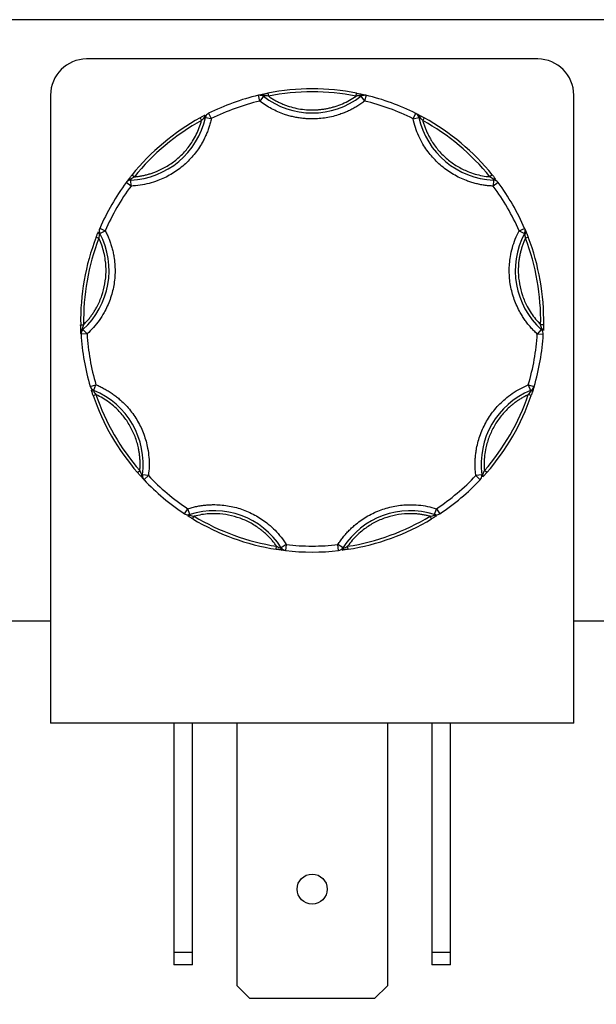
# Model space of a CAD drawing. Header units: inches. Extents: x 0.5 to 21.5, y 0.5 to 16.5.
# Tile 9 of 17: x 5.7 to 6.6, y 13.3 to 15. Entities that reach past the tile are written whole.
import ezdxf

# ---------------------------------------------------------------- set-up
doc = ezdxf.new("R2010")
doc.units = ezdxf.units.IN
doc.header["$LTSCALE"] = 2
doc.header["$MEASUREMENT"] = 0
doc.linetypes.add('SLD-Solid', pattern=[0])
doc.layers.add('DIMENSIONS', color=140, linetype='SLD-Solid', lineweight=25)
doc.styles.add('SLDTEXTSTYLE0', font='TXT', dxfattribs={"width": 0.7})
doc.dimstyles.new('SLDDIMSTYLE1', dxfattribs={"dimtxt": 0.169922, "dimasz": 0.26, "dimexe": 0, "dimexo": 0.0625, "dimgap": 0.04248, "dimtad": 0, "dimtih": 1, "dimtoh": 1, "dimrnd": 1e-09, "dimzin": 12, "dimdsep": 46, "dimtxsty": 'SLDTEXTSTYLE0', "dimsah": 1, "dimcen": 0.09, "dimadec": 0, "dimazin": 3, "dimtfac": 1, "dimtofl": 0, "dimtmove": 0, "dimatfit": 3, "dimfxl": 0, "dimfrac": 2, "dimtolj": 1, "dimtzin": 12, "dimarcsym": 0})

# ---------------------------------------------------------------- blocks, each defined once
blk = doc.blocks.new('_D_13')
at = {"layer": 'DIMENSIONS'}
for p, q in [((4.5628, 13.8493), (4.5628, 12.391)), ((7.7878, 13.8493), (7.7878, 12.391)), ((4.5628, 12.641), (5.7076, 12.641)), ((5.9379, 12.641), (5.8809, 12.641)), ((5.8809, 12.641), (5.8809, 12.3709)), ((6.4429, 12.641), (6.4999, 12.641)), ((6.4999, 12.641), (6.4999, 12.3709)), ((7.7878, 12.641), (6.6731, 12.641)), ((5.8809, 12.3709), (5.9379, 12.3709)), ((6.4999, 12.3709), (6.4429, 12.3709))]:
    blk.add_line(p, q, dxfattribs=at)
for points in [[(4.5628, 12.641), (4.8228, 12.601), (4.8228, 12.681)], [(7.7878, 12.641), (7.5278, 12.681), (7.5278, 12.601)]]:
    blk.add_solid(points, dxfattribs=at)
at = {"layer": 'DIMENSIONS', "char_height": 0.16667, "attachment_point": 1, "style": 'SLDTEXTSTYLE0'}
for s, insert in [('3.23', (5.9379, 12.8939)), ('81.9', (5.9379, 12.5858))]:
    blk.add_mtext(s, dxfattribs=dict(at, insert=insert))

msp = doc.modelspace()

# ---------------------------------------------------------------- linework, layer by layer
for p, q in [((7.9848, 14.9578), (4.3628, 14.9578)), ((6.5488, 14.8925), (5.7988, 14.8925)), ((5.7388, 14.8325), (5.7388, 13.7885)), ((6.0867, 14.8226), (6.0844, 14.8323)), ((6.0928, 14.8305), (6.0867, 14.8226)), ((6.0937, 14.8316), (6.0928, 14.8305)), ((6.0999, 14.8357), (6.1009, 14.8308)), ((6.2468, 14.8308), (6.2477, 14.8357)), ((6.2548, 14.8305), (6.2539, 14.8316)), ((6.2548, 14.8305), (6.2609, 14.8226)), ((6.2633, 14.8323), (6.2609, 14.8226)), ((6.6088, 13.7885), (6.6088, 14.8325)), ((6.0016, 14.8022), (6.0061, 14.7933)), ((6.3415, 14.7932), (6.346, 14.8022)), ((5.9876, 14.7948), (5.99, 14.7904)), ((5.9963, 14.7954), (5.9949, 14.7957)), ((5.9963, 14.7954), (6.0061, 14.7933)), ((6.3415, 14.7932), (6.3513, 14.7954)), ((6.3527, 14.7957), (6.3513, 14.7954)), ((6.3601, 14.7948), (6.3576, 14.7904)), ((5.8743, 14.6998), (5.8782, 14.6967)), ((6.4733, 14.6997), (6.4694, 14.6966)), ((5.8726, 14.6813), (5.8646, 14.6872)), ((5.8721, 14.6927), (5.8722, 14.6913)), ((5.8726, 14.6813), (5.8722, 14.6913)), ((6.4754, 14.6912), (6.475, 14.6812)), ((6.483, 14.6872), (6.475, 14.6812)), ((6.4754, 14.6912), (6.4754, 14.6926)), ((5.8209, 14.6024), (5.8196, 14.6017)), ((5.8205, 14.611), (5.8297, 14.607)), ((5.8209, 14.6024), (5.8297, 14.607)), ((6.5179, 14.6069), (6.527, 14.6109)), ((6.5179, 14.6069), (6.5267, 14.6023)), ((6.528, 14.6016), (6.5267, 14.6023)), ((5.8145, 14.5963), (5.8192, 14.5945)), ((6.533, 14.5962), (6.5284, 14.5944)), ((5.7888, 14.4507), (5.7938, 14.4508)), ((5.7917, 14.4439), (5.7927, 14.4428)), ((5.7994, 14.4354), (5.7927, 14.4428)), ((6.5548, 14.4427), (6.5481, 14.4353)), ((6.5587, 14.4506), (6.5537, 14.4507)), ((6.5548, 14.4427), (6.5558, 14.4438)), ((5.7994, 14.4354), (5.7895, 14.4348)), ((6.5581, 14.4347), (6.5481, 14.4353)), ((5.8047, 14.3481), (5.8143, 14.351)), ((5.8105, 14.3417), (5.81, 14.3404)), ((5.8105, 14.3417), (5.8143, 14.351)), ((6.5332, 14.3509), (6.5428, 14.348)), ((6.5332, 14.3509), (6.537, 14.3416)), ((6.5375, 14.3403), (6.537, 14.3416)), ((5.8096, 14.333), (5.8143, 14.3346)), ((6.5379, 14.3329), (6.5332, 14.3345)), ((5.8835, 14.2049), (5.8872, 14.2082)), ((6.464, 14.2049), (6.4602, 14.2082)), ((5.8901, 14.2016), (5.8915, 14.2014)), ((5.9014, 14.2), (5.8915, 14.2014)), ((5.9014, 14.2), (5.8942, 14.1932)), ((6.456, 14.2013), (6.446, 14.2)), ((6.4533, 14.1931), (6.446, 14.2)), ((6.456, 14.2013), (6.4574, 14.2015)), ((5.9616, 14.1366), (5.9671, 14.1449)), ((5.9701, 14.1354), (5.9671, 14.1449)), ((6.3773, 14.1353), (6.3804, 14.1449)), ((6.3804, 14.1449), (6.3859, 14.1365)), ((5.9701, 14.1354), (5.9706, 14.134)), ((5.975, 14.1281), (5.9776, 14.1324)), ((6.3724, 14.128), (6.3698, 14.1323)), ((6.3769, 14.134), (6.3773, 14.1353)), ((6.1139, 14.0775), (6.1147, 14.0824)), ((6.1212, 14.0792), (6.1224, 14.0799)), ((6.1308, 14.0853), (6.1224, 14.0799)), ((6.1308, 14.0853), (6.1297, 14.0754)), ((6.2177, 14.0753), (6.2166, 14.0853)), ((6.2251, 14.0799), (6.2166, 14.0853)), ((6.2251, 14.0799), (6.2263, 14.0792)), ((6.2335, 14.0775), (6.2327, 14.0824)), ((5.7388, 13.9578), (5.6638, 13.9578)), ((6.6838, 13.9578), (6.6088, 13.9578)), ((6.6088, 13.7885), (5.7388, 13.7885)), ((5.9438, 13.7885), (5.9438, 13.4078)), ((5.9748, 13.4078), (5.9748, 13.7885)), ((6.0488, 13.3518), (6.0488, 13.7885)), ((6.2988, 13.7885), (6.2988, 13.3518)), ((6.3728, 13.7885), (6.3728, 13.4078)), ((6.4038, 13.4078), (6.4038, 13.7885)), ((5.9438, 13.4078), (5.9748, 13.4078)), ((5.9438, 13.4078), (5.9438, 13.3865)), ((5.9748, 13.3865), (5.9748, 13.4078)), ((6.3728, 13.4078), (6.4038, 13.4078)), ((6.3728, 13.4078), (6.3728, 13.3865)), ((6.4038, 13.3865), (6.4038, 13.4078)), ((5.9748, 13.3865), (5.9438, 13.3865)), ((6.4038, 13.3865), (6.3728, 13.3865)), ((6.07, 13.3305), (6.0488, 13.3518)), ((6.2988, 13.3518), (6.2776, 13.3305)), ((6.2776, 13.3305), (6.07, 13.3305))]:
    msp.add_line(p, q)
msp.add_circle((6.1738, 13.5125), 0.025)
for centre, radius, start, end in [((5.7988, 14.8325), 0.06, 90, 180), ((6.5488, 14.8325), 0.06, 0, 90), ((6.1738, 14.4578), 0.385, 103.4282, 116.5587), ((6.0867, 14.8226), 0.01, 89.9935, 103.4282), ((6.0867, 14.8226), 0.01, 52.3016, 89.9935), ((6.0906, 14.8304), 0.00332, 22.0762, 93.1049), ((6.1738, 14.9353), 0.1325, 232.3016, 307.6853), ((6.1738, 14.4578), 0.385, 78.9254, 101.0615), ((6.257, 14.8304), 0.00332, 86.882, 157.9108), ((6.2609, 14.8226), 0.01, 89.9935, 127.6853), ((6.2609, 14.8226), 0.01, 76.5587, 89.9935), ((6.1738, 14.4578), 0.385, 63.4282, 76.5587), ((5.9981, 14.7967), 0.00332, 126.882, 197.9108), ((6.0061, 14.7933), 0.01, 116.5587, 167.6853), ((6.3415, 14.7932), 0.01, 12.3016, 63.4282), ((6.3495, 14.7967), 0.00332, 342.0762, 53.1049), ((5.8669, 14.8237), 0.1325, 272.3016, 347.6853), ((6.1738, 14.4578), 0.385, 118.9254, 141.0615), ((6.4807, 14.8236), 0.1325, 192.3016, 267.6853), ((6.1738, 14.4578), 0.385, 38.9254, 61.0615), ((6.1738, 14.4578), 0.385, 143.4282, 156.5587), ((5.8726, 14.6813), 0.01, 92.3016, 143.4282), ((5.8706, 14.6898), 0.00332, 62.0762, 133.1049), ((6.477, 14.6897), 0.00332, 46.882, 117.9108), ((6.475, 14.6812), 0.01, 36.5587, 87.6853), ((6.1738, 14.4578), 0.385, 23.4282, 36.5587), ((5.7035, 14.5408), 0.1325, 312.3016, 27.6853), ((5.8213, 14.6045), 0.00332, 166.882, 237.9108), ((5.8297, 14.607), 0.01, 156.5587, 207.6853), ((6.644, 14.5407), 0.1325, 152.3016, 227.6853), ((6.5179, 14.6069), 0.01, 332.3016, 23.4282), ((6.5262, 14.6044), 0.00332, 302.0762, 13.1049), ((6.1738, 14.4578), 0.385, 158.9254, 181.0615), ((6.1738, 14.4578), 0.385, 358.9254, 21.0615), ((5.7924, 14.4406), 0.00332, 102.0762, 173.1049), ((5.7994, 14.4354), 0.01, 132.3016, 183.4282), ((6.5481, 14.4353), 0.01, 356.5587, 47.6853), ((6.5551, 14.4405), 0.00332, 6.882, 77.9108), ((6.1738, 14.4578), 0.385, 183.4282, 196.5587), ((6.1738, 14.4578), 0.385, 343.4282, 356.5587), ((5.8143, 14.351), 0.01, 196.5587, 247.6853), ((5.8095, 14.3437), 0.00332, 206.882, 277.9108), ((5.7602, 14.2191), 0.1325, 352.3016, 67.6853), ((6.5873, 14.219), 0.1325, 112.3016, 187.6853), ((6.5332, 14.3509), 0.01, 292.3016, 343.4282), ((6.538, 14.3436), 0.00332, 262.0762, 333.1049), ((6.1738, 14.4578), 0.385, 198.9254, 221.0615), ((6.1738, 14.4578), 0.385, 318.9254, 341.0615), ((5.8927, 14.1995), 0.00332, 142.0762, 213.1049), ((5.9014, 14.2), 0.01, 172.3016, 223.4282), ((6.1738, 14.4578), 0.385, 223.4282, 236.5587), ((6.1738, 14.4578), 0.385, 303.4282, 316.5587), ((6.446, 14.2), 0.01, 316.5587, 7.6853), ((6.4548, 14.1995), 0.00332, 326.882, 37.9108), ((5.9671, 14.1449), 0.01, 236.5587, 269.9935), ((5.9681, 14.1362), 0.00332, 246.882, 317.9108), ((5.9671, 14.1449), 0.01, 269.9935, 287.6853), ((6.0104, 14.0091), 0.1325, 32.3016, 107.6853), ((6.1738, 14.4578), 0.385, 238.9254, 261.0615), ((6.337, 14.0091), 0.1325, 72.3016, 147.6853), ((6.1738, 14.4578), 0.385, 278.9254, 301.0615), ((6.3793, 14.1362), 0.00332, 222.0762, 293.1049), ((6.3804, 14.1449), 0.01, 252.3016, 269.9935), ((6.3804, 14.1449), 0.01, 269.9935, 303.4282), ((6.1245, 14.0793), 0.00332, 182.0762, 253.1049), ((6.1308, 14.0853), 0.01, 212.3016, 263.4282), ((6.2166, 14.0853), 0.01, 276.5587, 327.6853), ((6.223, 14.0793), 0.00332, 286.882, 357.9108), ((6.1738, 14.4578), 0.385, 263.4282, 276.5587)]:
    msp.add_arc(centre, radius, start, end)
for points, knots in [([(6.0844, 14.8323), (6.0849, 14.8324), (6.0858, 14.8326), (6.0872, 14.833), (6.0887, 14.8333), (6.0899, 14.8336), (6.0904, 14.8337)], [0, 0, 0, 0, 0.291242, 0.500217, 0.762096, 1, 1, 1, 1]), ([(6.0872, 14.8325), (6.0878, 14.8325), (6.09, 14.8328), (6.0922, 14.8321), (6.0937, 14.8316)], [0, 0, 0, 0, 0.286564, 1, 1, 1, 1]), ([(6.0904, 14.8337), (6.0909, 14.8338), (6.092, 14.834), (6.0938, 14.8344), (6.0957, 14.8348), (6.0977, 14.8352), (6.0992, 14.8355), (6.0999, 14.8357)], [0, 0, 0, 0, 0.188808, 0.379511, 0.575987, 0.781785, 1, 1, 1, 1]), ([(6.1009, 14.8308), (6.1027, 14.8296), (6.1062, 14.8271), (6.1118, 14.8239), (6.1175, 14.8209), (6.1234, 14.8182), (6.1294, 14.8158), (6.1376, 14.813), (6.148, 14.8102), (6.1609, 14.8082), (6.1695, 14.808), (6.1738, 14.8078)], [0, 0, 0, 0, 0.083669, 0.16692, 0.249971, 0.333036, 0.416334, 0.500079, 0.666948, 0.833009, 1, 1, 1, 1]), ([(6.1738, 14.8078), (6.176, 14.8079), (6.1803, 14.8079), (6.1867, 14.8084), (6.1932, 14.8092), (6.1995, 14.8104), (6.2058, 14.8119), (6.2141, 14.8142), (6.2243, 14.818), (6.2359, 14.8237), (6.2431, 14.8284), (6.2468, 14.8308)], [0, 0, 0, 0, 0.083669, 0.16692, 0.249971, 0.333036, 0.416334, 0.500079, 0.666948, 0.833009, 1, 1, 1, 1]), ([(6.2477, 14.8357), (6.2486, 14.8355), (6.2504, 14.8351), (6.2529, 14.8346), (6.2552, 14.8341), (6.2565, 14.8338), (6.2572, 14.8337)], [0, 0, 0, 0, 0.270747, 0.52324, 0.763872, 1, 1, 1, 1]), ([(6.2539, 14.8316), (6.2555, 14.8321), (6.2576, 14.8327), (6.2598, 14.8325), (6.2604, 14.8325)], [0, 0, 0, 0, 0.713331, 1, 1, 1, 1]), ([(6.2572, 14.8337), (6.2578, 14.8336), (6.2589, 14.8333), (6.2604, 14.833), (6.2618, 14.8326), (6.2627, 14.8324), (6.2633, 14.8323)], [0, 0, 0, 0, 0.236129, 0.498993, 0.712542, 1, 1, 1, 1]), ([(6.1738, 14.7928), (6.1712, 14.7929), (6.166, 14.793), (6.1582, 14.7936), (6.1505, 14.7947), (6.1428, 14.7962), (6.1352, 14.7981), (6.1265, 14.8008), (6.1168, 14.8046), (6.1062, 14.8097), (6.0961, 14.8156), (6.0898, 14.8203), (6.0867, 14.8226)], [0, 0, 0, 0, 0.083729, 0.166966, 0.249962, 0.332971, 0.416246, 0.500037, 0.625413, 0.749962, 0.87454, 1, 1, 1, 1]), ([(6.2609, 14.8226), (6.2588, 14.821), (6.2547, 14.8179), (6.2481, 14.8136), (6.2413, 14.8097), (6.2344, 14.8062), (6.2272, 14.8031), (6.2186, 14.7999), (6.2086, 14.797), (6.1972, 14.7946), (6.1855, 14.7931), (6.1777, 14.7929), (6.1738, 14.7928)], [0, 0, 0, 0, 0.083729, 0.166966, 0.249962, 0.332971, 0.416246, 0.500037, 0.625413, 0.749962, 0.87454, 1, 1, 1, 1]), ([(5.9876, 14.7948), (5.9884, 14.7952), (5.9899, 14.7961), (5.9922, 14.7973), (5.9943, 14.7984), (5.9955, 14.7991), (5.9961, 14.7994)], [0, 0, 0, 0, 0.270747, 0.52324, 0.763872, 1, 1, 1, 1]), ([(6.346, 14.8022), (6.3465, 14.8019), (6.3473, 14.8015), (6.3486, 14.8008), (6.3499, 14.8002), (6.351, 14.7996), (6.3515, 14.7993)], [0, 0, 0, 0, 0.2912416, 0.5002174, 0.7620959, 1, 1, 1, 1]), ([(6.3515, 14.7993), (6.352, 14.7991), (6.3529, 14.7986), (6.3545, 14.7977), (6.3563, 14.7968), (6.3581, 14.7958), (6.3594, 14.7951), (6.3601, 14.7948)], [0, 0, 0, 0, 0.188808, 0.379511, 0.575987, 0.781785, 1, 1, 1, 1]), ([(6.0061, 14.7933), (6.0055, 14.7908), (6.0044, 14.7858), (6.0021, 14.7786), (5.9996, 14.7715), (5.9966, 14.7645), (5.9933, 14.7577), (5.9869, 14.7462), (5.9761, 14.731), (5.9589, 14.714), (5.9392, 14.7), (5.92, 14.6909), (5.9027, 14.6854), (5.8878, 14.6823), (5.8777, 14.6816), (5.8726, 14.6813)], [0, 0, 0, 0, 0.040712, 0.081199, 0.121575, 0.161957, 0.202462, 0.243205, 0.371568, 0.500042, 0.628406, 0.75688, 0.838051, 0.918781, 1, 1, 1, 1]), ([(5.8782, 14.6967), (5.8803, 14.6969), (5.8845, 14.6973), (5.8907, 14.6983), (5.8969, 14.6997), (5.903, 14.7013), (5.909, 14.7033), (5.9191, 14.7071), (5.9329, 14.714), (5.9491, 14.7256), (5.9634, 14.7395), (5.9738, 14.7536), (5.9812, 14.7667), (5.9863, 14.7783), (5.9888, 14.7864), (5.99, 14.7904)], [0, 0, 0, 0, 0.040848, 0.081503, 0.122064, 0.162633, 0.203311, 0.244196, 0.372048, 0.500037, 0.627888, 0.755877, 0.837356, 0.918461, 1, 1, 1, 1]), ([(6.475, 14.6812), (6.4724, 14.6813), (6.4674, 14.6816), (6.4598, 14.6825), (6.4524, 14.6838), (6.445, 14.6856), (6.4377, 14.6877), (6.4253, 14.692), (6.4084, 14.7), (6.3887, 14.7139), (6.3715, 14.7309), (6.3592, 14.7482), (6.3508, 14.7643), (6.3452, 14.7785), (6.3427, 14.7883), (6.3415, 14.7932)], [0, 0, 0, 0, 0.040712, 0.081199, 0.121575, 0.161957, 0.202462, 0.243205, 0.371568, 0.500042, 0.628406, 0.75688, 0.838051, 0.918781, 1, 1, 1, 1]), ([(6.3576, 14.7904), (6.3582, 14.7883), (6.3594, 14.7843), (6.3615, 14.7783), (6.3639, 14.7725), (6.3665, 14.7668), (6.3695, 14.7612), (6.375, 14.7519), (6.3842, 14.7395), (6.3984, 14.7255), (6.4146, 14.7139), (6.4303, 14.7061), (6.4445, 14.7011), (6.4568, 14.6981), (6.4652, 14.6971), (6.4694, 14.6966)], [0, 0, 0, 0, 0.040848, 0.081503, 0.122064, 0.162633, 0.203311, 0.244196, 0.372048, 0.500037, 0.627888, 0.755877, 0.837356, 0.918461, 1, 1, 1, 1]), ([(5.8683, 14.6922), (5.8686, 14.6926), (5.8693, 14.6935), (5.8704, 14.6949), (5.8716, 14.6964), (5.8729, 14.6981), (5.8738, 14.6992), (5.8743, 14.6998)], [0, 0, 0, 0, 0.188808, 0.379511, 0.575987, 0.781785, 1, 1, 1, 1]), ([(6.4733, 14.6997), (6.4739, 14.699), (6.475, 14.6976), (6.4766, 14.6956), (6.478, 14.6937), (6.4789, 14.6927), (6.4793, 14.6921)], [0, 0, 0, 0, 0.270747, 0.52324, 0.763872, 1, 1, 1, 1]), ([(5.8646, 14.6872), (5.8649, 14.6877), (5.8654, 14.6884), (5.8663, 14.6896), (5.8672, 14.6908), (5.868, 14.6917), (5.8683, 14.6922)], [0, 0, 0, 0, 0.291242, 0.500217, 0.762096, 1, 1, 1, 1]), ([(5.8297, 14.607), (5.8309, 14.6047), (5.8332, 14.6002), (5.8361, 14.5932), (5.8387, 14.5861), (5.8409, 14.5789), (5.8428, 14.5715), (5.8452, 14.5586), (5.8467, 14.54), (5.8445, 14.5159), (5.8384, 14.4926), (5.8295, 14.4733), (5.8198, 14.4579), (5.8104, 14.446), (5.8031, 14.4389), (5.7994, 14.4354)], [0, 0, 0, 0, 0.040712, 0.081199, 0.121575, 0.161957, 0.202462, 0.243205, 0.371568, 0.500042, 0.628406, 0.75688, 0.838051, 0.918781, 1, 1, 1, 1]), ([(5.8145, 14.5963), (5.8149, 14.5971), (5.8155, 14.5988), (5.8165, 14.6012), (5.8173, 14.6034), (5.8179, 14.6046), (5.8181, 14.6053)], [0, 0, 0, 0, 0.270747, 0.52324, 0.763872, 1, 1, 1, 1]), ([(6.5481, 14.4353), (6.5462, 14.4371), (6.5425, 14.4405), (6.5374, 14.4461), (6.5325, 14.4519), (6.5279, 14.4579), (6.5237, 14.4642), (6.517, 14.4755), (6.5092, 14.4925), (6.503, 14.5158), (6.5008, 14.5399), (6.5025, 14.5611), (6.5064, 14.5788), (6.5112, 14.5933), (6.5156, 14.6024), (6.5179, 14.6069)], [0, 0, 0, 0, 0.040712, 0.081199, 0.121575, 0.161957, 0.202462, 0.243205, 0.371568, 0.500042, 0.628406, 0.75688, 0.838051, 0.918781, 1, 1, 1, 1]), ([(6.527, 14.6109), (6.5272, 14.6104), (6.5276, 14.6096), (6.5282, 14.6082), (6.5288, 14.6068), (6.5292, 14.6057), (6.5295, 14.6052)], [0, 0, 0, 0, 0.291242, 0.500217, 0.762096, 1, 1, 1, 1]), ([(6.5295, 14.6052), (6.5297, 14.6047), (6.5301, 14.6037), (6.5307, 14.602), (6.5315, 14.6002), (6.5322, 14.5982), (6.5328, 14.5969), (6.533, 14.5962)], [0, 0, 0, 0, 0.188808, 0.379511, 0.575987, 0.781785, 1, 1, 1, 1]), ([(5.7938, 14.4508), (5.7953, 14.4523), (5.7982, 14.4553), (5.8023, 14.4601), (5.8062, 14.4651), (5.8098, 14.4703), (5.8132, 14.4756), (5.8185, 14.4851), (5.8246, 14.4992), (5.8296, 14.5186), (5.8315, 14.5384), (5.8305, 14.5559), (5.8277, 14.5707), (5.8242, 14.5829), (5.8209, 14.5906), (5.8192, 14.5945)], [0, 0, 0, 0, 0.040848, 0.081503, 0.122064, 0.162633, 0.203311, 0.244196, 0.372048, 0.500037, 0.627888, 0.755877, 0.837356, 0.918461, 1, 1, 1, 1]), ([(6.5284, 14.5944), (6.5275, 14.5925), (6.5258, 14.5886), (6.5236, 14.5827), (6.5216, 14.5767), (6.52, 14.5706), (6.5187, 14.5644), (6.5169, 14.5537), (6.516, 14.5383), (6.518, 14.5185), (6.5229, 14.4992), (6.5299, 14.4831), (6.5376, 14.4701), (6.545, 14.4599), (6.5508, 14.4538), (6.5537, 14.4507)], [0, 0, 0, 0, 0.040848, 0.081503, 0.122064, 0.162633, 0.203311, 0.244196, 0.372048, 0.500037, 0.627888, 0.755877, 0.837356, 0.918461, 1, 1, 1, 1]), ([(5.7891, 14.441), (5.7891, 14.4416), (5.7891, 14.4426), (5.789, 14.4444), (5.7889, 14.4464), (5.7889, 14.4485), (5.7888, 14.4499), (5.7888, 14.4507)], [0, 0, 0, 0, 0.188808, 0.379511, 0.575987, 0.781785, 1, 1, 1, 1]), ([(5.7895, 14.4348), (5.7894, 14.4353), (5.7894, 14.4363), (5.7893, 14.4377), (5.7892, 14.4392), (5.7892, 14.4404), (5.7891, 14.441)], [0, 0, 0, 0, 0.2912416, 0.5002174, 0.7620959, 1, 1, 1, 1]), ([(6.5587, 14.4506), (6.5587, 14.4497), (6.5586, 14.4479), (6.5586, 14.4453), (6.5585, 14.443), (6.5584, 14.4416), (6.5584, 14.4409)], [0, 0, 0, 0, 0.270747, 0.52324, 0.763872, 1, 1, 1, 1]), ([(5.8096, 14.333), (5.8093, 14.3338), (5.8087, 14.3355), (5.8079, 14.338), (5.8072, 14.3402), (5.8068, 14.3415), (5.8066, 14.3422)], [0, 0, 0, 0, 0.270747, 0.52324, 0.763872, 1, 1, 1, 1]), ([(5.8143, 14.351), (5.8167, 14.35), (5.8213, 14.348), (5.8281, 14.3445), (5.8347, 14.3407), (5.841, 14.3366), (5.8471, 14.3321), (5.8573, 14.3239), (5.8704, 14.3106), (5.8842, 14.2907), (5.8945, 14.2688), (5.9001, 14.2484), (5.9025, 14.2304), (5.903, 14.2152), (5.902, 14.2051), (5.9014, 14.2)], [0, 0, 0, 0, 0.040712, 0.081199, 0.121575, 0.161957, 0.202462, 0.243205, 0.371568, 0.500042, 0.628406, 0.75688, 0.838051, 0.918781, 1, 1, 1, 1]), ([(6.446, 14.2), (6.4457, 14.2025), (6.4451, 14.2075), (6.4447, 14.2151), (6.4447, 14.2227), (6.4451, 14.2303), (6.4459, 14.2378), (6.448, 14.2508), (6.453, 14.2688), (6.4633, 14.2906), (6.4771, 14.3105), (6.492, 14.3256), (6.5064, 14.3367), (6.5193, 14.3447), (6.5286, 14.3488), (6.5332, 14.3509)], [0, 0, 0, 0, 0.040712, 0.081199, 0.121575, 0.161957, 0.202462, 0.243205, 0.371568, 0.500042, 0.628406, 0.75688, 0.838051, 0.918781, 1, 1, 1, 1]), ([(6.541, 14.3421), (6.5408, 14.3416), (6.5405, 14.3405), (6.5399, 14.3388), (6.5393, 14.337), (6.5386, 14.335), (6.5382, 14.3336), (6.5379, 14.3329)], [0, 0, 0, 0, 0.188808, 0.379511, 0.575987, 0.781785, 1, 1, 1, 1]), ([(6.5428, 14.348), (6.5426, 14.3475), (6.5424, 14.3466), (6.5419, 14.3452), (6.5415, 14.3438), (6.5411, 14.3426), (6.541, 14.3421)], [0, 0, 0, 0, 0.291242, 0.500217, 0.762096, 1, 1, 1, 1]), ([(5.8872, 14.2082), (5.8874, 14.2103), (5.8877, 14.2145), (5.8878, 14.2209), (5.8875, 14.2272), (5.887, 14.2334), (5.8861, 14.2397), (5.8841, 14.2503), (5.8797, 14.2651), (5.8711, 14.2831), (5.8598, 14.2996), (5.8478, 14.3123), (5.8361, 14.3218), (5.8256, 14.3289), (5.8181, 14.3327), (5.8143, 14.3346)], [0, 0, 0, 0, 0.040848, 0.081503, 0.122064, 0.162633, 0.203311, 0.244196, 0.372048, 0.500037, 0.627888, 0.755877, 0.837356, 0.918461, 1, 1, 1, 1]), ([(6.5332, 14.3345), (6.5313, 14.3336), (6.5275, 14.3317), (6.522, 14.3286), (6.5167, 14.3253), (6.5115, 14.3216), (6.5065, 14.3178), (6.4983, 14.3107), (6.4877, 14.2995), (6.4764, 14.2831), (6.4678, 14.2651), (6.4628, 14.2483), (6.4604, 14.2334), (6.4595, 14.2208), (6.46, 14.2124), (6.4602, 14.2082)], [0, 0, 0, 0, 0.040848, 0.081503, 0.122064, 0.162633, 0.203311, 0.244196, 0.372048, 0.500037, 0.627888, 0.755877, 0.837356, 0.918461, 1, 1, 1, 1]), ([(5.8899, 14.1977), (5.8896, 14.1981), (5.8888, 14.1989), (5.8876, 14.2002), (5.8863, 14.2017), (5.8849, 14.2033), (5.884, 14.2044), (5.8835, 14.2049)], [0, 0, 0, 0, 0.188808, 0.379511, 0.575987, 0.781785, 1, 1, 1, 1]), ([(5.8942, 14.1932), (5.8938, 14.1936), (5.8932, 14.1942), (5.8922, 14.1953), (5.8911, 14.1964), (5.8903, 14.1973), (5.8899, 14.1977)], [0, 0, 0, 0, 0.291242, 0.500217, 0.762096, 1, 1, 1, 1]), ([(6.464, 14.2049), (6.4634, 14.2042), (6.4622, 14.2028), (6.4605, 14.2009), (6.4589, 14.1991), (6.458, 14.1981), (6.4575, 14.1977)], [0, 0, 0, 0, 0.270747, 0.52324, 0.763872, 1, 1, 1, 1]), ([(5.9671, 14.1449), (5.9695, 14.1456), (5.9744, 14.1471), (5.9818, 14.1488), (5.9893, 14.1501), (5.9968, 14.1511), (6.0044, 14.1516), (6.0175, 14.1518), (6.0361, 14.15), (6.0594, 14.1437), (6.0813, 14.1336), (6.0988, 14.1215), (6.1122, 14.1092), (6.1223, 14.0979), (6.128, 14.0895), (6.1308, 14.0853)], [0, 0, 0, 0, 0.040712, 0.081199, 0.121575, 0.161957, 0.202462, 0.243205, 0.371568, 0.500042, 0.628406, 0.75688, 0.838051, 0.918781, 1, 1, 1, 1]), ([(6.2166, 14.0853), (6.218, 14.0874), (6.2208, 14.0917), (6.2253, 14.0977), (6.2302, 14.1035), (6.2354, 14.1091), (6.2408, 14.1143), (6.2507, 14.1229), (6.2661, 14.1335), (6.2881, 14.1436), (6.3114, 14.15), (6.3325, 14.152), (6.3507, 14.1512), (6.3657, 14.149), (6.3755, 14.1463), (6.3804, 14.1449)], [0, 0, 0, 0, 0.040712, 0.081199, 0.121575, 0.161957, 0.202462, 0.243205, 0.371568, 0.500042, 0.628406, 0.75688, 0.838051, 0.918781, 1, 1, 1, 1]), ([(5.975, 14.1281), (5.9743, 14.1286), (5.9727, 14.1295), (5.9705, 14.1308), (5.9685, 14.1321), (5.9674, 14.1328), (5.9668, 14.1332)], [0, 0, 0, 0, 0.270747, 0.52324, 0.763872, 1, 1, 1, 1]), ([(6.1147, 14.0824), (6.1135, 14.0842), (6.111, 14.0876), (6.107, 14.0925), (6.1028, 14.0971), (6.0983, 14.1016), (6.0936, 14.1058), (6.0852, 14.1127), (6.0724, 14.1212), (6.0542, 14.1294), (6.035, 14.1348), (6.0176, 14.1368), (6.0025, 14.1366), (5.9899, 14.1353), (5.9817, 14.1333), (5.9776, 14.1324)], [0, 0, 0, 0, 0.040848, 0.081503, 0.122064, 0.162633, 0.203311, 0.244196, 0.372048, 0.500037, 0.627888, 0.755877, 0.837356, 0.918461, 1, 1, 1, 1]), ([(6.3698, 14.1323), (6.3678, 14.1328), (6.3637, 14.1339), (6.3575, 14.135), (6.3512, 14.1359), (6.3449, 14.1364), (6.3386, 14.1367), (6.3278, 14.1365), (6.3125, 14.1348), (6.2933, 14.1294), (6.2751, 14.1212), (6.2605, 14.1115), (6.2491, 14.1017), (6.2403, 14.0926), (6.2352, 14.0858), (6.2327, 14.0824)], [0, 0, 0, 0, 0.040848, 0.081503, 0.122064, 0.162633, 0.203311, 0.244196, 0.372048, 0.500037, 0.627888, 0.755877, 0.837356, 0.918461, 1, 1, 1, 1]), ([(6.3806, 14.1331), (6.3802, 14.1328), (6.3793, 14.1323), (6.3778, 14.1313), (6.3761, 14.1303), (6.3743, 14.1292), (6.3731, 14.1284), (6.3724, 14.128)], [0, 0, 0, 0, 0.188808, 0.379511, 0.575987, 0.781785, 1, 1, 1, 1]), ([(6.1235, 14.0761), (6.123, 14.0762), (6.1219, 14.0763), (6.1201, 14.0766), (6.1182, 14.0769), (6.1161, 14.0772), (6.1147, 14.0774), (6.1139, 14.0775)], [0, 0, 0, 0, 0.188808, 0.379511, 0.575987, 0.781785, 1, 1, 1, 1]), ([(6.2335, 14.0775), (6.2326, 14.0773), (6.2308, 14.0771), (6.2283, 14.0767), (6.2259, 14.0764), (6.2246, 14.0762), (6.2239, 14.0761)], [0, 0, 0, 0, 0.270747, 0.52324, 0.763872, 1, 1, 1, 1]), ([(6.1297, 14.0754), (6.1292, 14.0754), (6.1283, 14.0755), (6.1268, 14.0757), (6.1253, 14.0759), (6.1241, 14.076), (6.1235, 14.0761)], [0, 0, 0, 0, 0.2912416, 0.5002174, 0.7620959, 1, 1, 1, 1])]:
    msp.add_open_spline(points, degree=3, knots=knots)
for points in [[(6.1009, 14.8308), (6.0982, 14.8311), (6.0956, 14.8314), (6.0937, 14.8316)], [(6.2468, 14.8308), (6.1986, 14.8402), (6.149, 14.8402), (6.1009, 14.8308)], [(6.2539, 14.8316), (6.252, 14.8314), (6.2494, 14.8311), (6.2468, 14.8308)], [(6.0867, 14.8226), (6.0588, 14.8159), (6.0317, 14.8061), (6.0061, 14.7933)], [(6.3415, 14.7932), (6.3159, 14.806), (6.2888, 14.8159), (6.2609, 14.8226)], [(5.99, 14.7904), (5.947, 14.7667), (5.909, 14.7348), (5.8782, 14.6967)], [(5.9949, 14.7957), (5.9935, 14.7943), (5.9918, 14.7924), (5.99, 14.7904)], [(6.3576, 14.7904), (6.3558, 14.7923), (6.3541, 14.7942), (6.3527, 14.7957)], [(6.4694, 14.6966), (6.4385, 14.7348), (6.4006, 14.7666), (6.3576, 14.7904)], [(5.8782, 14.6967), (5.876, 14.6952), (5.8738, 14.6938), (5.8721, 14.6927)], [(6.4754, 14.6926), (6.4738, 14.6937), (6.4716, 14.6952), (6.4694, 14.6966)], [(5.8726, 14.6813), (5.8555, 14.6582), (5.8411, 14.6333), (5.8297, 14.607)], [(6.5179, 14.6069), (6.5064, 14.6332), (6.4921, 14.6582), (6.475, 14.6812)], [(5.8196, 14.6017), (5.8194, 14.5997), (5.8193, 14.5971), (5.8192, 14.5945)], [(6.5284, 14.5944), (6.5283, 14.597), (6.5281, 14.5996), (6.528, 14.6016)], [(5.8192, 14.5945), (5.8015, 14.5487), (5.7929, 14.4999), (5.7938, 14.4508)], [(6.5537, 14.4507), (6.5546, 14.4998), (6.546, 14.5486), (6.5284, 14.5944)], [(5.7938, 14.4508), (5.793, 14.4483), (5.7923, 14.4458), (5.7917, 14.4439)], [(6.5558, 14.4438), (6.5552, 14.4457), (6.5545, 14.4482), (6.5537, 14.4507)], [(5.7994, 14.4354), (5.8012, 14.4068), (5.8061, 14.3784), (5.8143, 14.351)], [(6.5332, 14.3509), (6.5414, 14.3784), (6.5464, 14.4067), (6.5481, 14.4353)], [(5.81, 14.3404), (5.8111, 14.3388), (5.8127, 14.3367), (5.8143, 14.3346)], [(6.5332, 14.3345), (6.5348, 14.3366), (6.5364, 14.3387), (6.5375, 14.3403)], [(5.8143, 14.3346), (5.8302, 14.2881), (5.855, 14.2452), (5.8872, 14.2082)], [(6.4602, 14.2082), (6.4925, 14.2452), (6.5173, 14.2881), (6.5332, 14.3345)], [(5.8872, 14.2082), (5.8883, 14.2058), (5.8893, 14.2034), (5.8901, 14.2016)], [(6.4574, 14.2015), (6.4582, 14.2033), (6.4592, 14.2057), (6.4602, 14.2082)], [(5.9014, 14.2), (5.9211, 14.1792), (5.9432, 14.1607), (5.9671, 14.1449)], [(6.3804, 14.1449), (6.4043, 14.1607), (6.4263, 14.1792), (6.446, 14.2)], [(5.9706, 14.134), (5.9696, 14.1341), (5.9684, 14.1342), (5.9671, 14.1344)], [(5.9706, 14.134), (5.9725, 14.1335), (5.975, 14.1329), (5.9776, 14.1324)], [(5.9776, 14.1324), (6.0197, 14.107), (6.0662, 14.0901), (6.1147, 14.0824)], [(6.2327, 14.0824), (6.2812, 14.09), (6.3278, 14.107), (6.3698, 14.1323)], [(6.3698, 14.1323), (6.3724, 14.1329), (6.375, 14.1335), (6.3769, 14.134)], [(6.3803, 14.1344), (6.3791, 14.1342), (6.3779, 14.1341), (6.3769, 14.134)], [(6.1147, 14.0824), (6.1171, 14.0812), (6.1194, 14.08), (6.1212, 14.0792)], [(6.1308, 14.0853), (6.1451, 14.0837), (6.1594, 14.0828), (6.1737, 14.0828)], [(6.1737, 14.0828), (6.1881, 14.0828), (6.2024, 14.0836), (6.2166, 14.0853)], [(6.2263, 14.0792), (6.228, 14.08), (6.2304, 14.0812), (6.2327, 14.0824)]]:
    msp.add_open_spline(points, degree=3)

# ---------------------------------------------------------------- dimensions: what is measured, and where the dimension line sits
at = {"layer": 'DIMENSIONS'}
dim = msp.add_linear_dim(base=(7.7877662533, 12.641010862), p1=(4.5627662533, 13.9493293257), p2=(7.7877662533, 13.9493293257), dimstyle='SLDDIMSTYLE1', dxfattribs=at)
dim.commit()
dim.dimension.update_dxf_attribs({"geometry": '_D_13', "text_midpoint": (6.1903943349, 12.641010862), "dimtype": 160})

doc.saveas('drawing.dxf')
